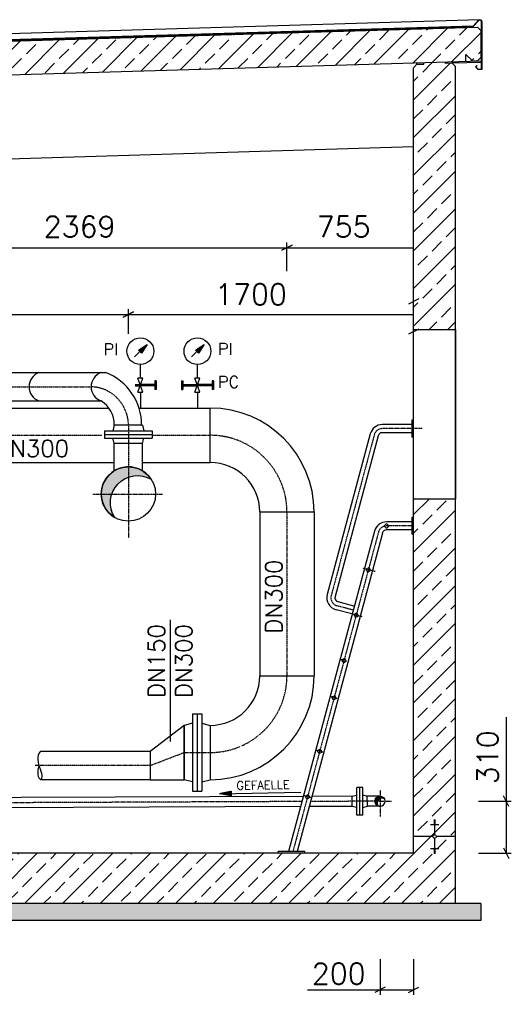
# Model space of a CAD drawing. Header units: millimetres. Extents: x -197187 to 241957296, y -45270 to 70505.
# Tile 115 of 116: x 92188 to 95118, y 8737 to 14603. Entities that reach past the tile are written whole.
import ezdxf
from ezdxf.enums import TextEntityAlignment as Align

# ---------------------------------------------------------------- set-up
doc = ezdxf.new("R2010")
doc.units = ezdxf.units.MM
doc.header["$LTSCALE"] = 0.5
for name, pattern in [('DASHDOT', [1, 0.5, -0.25, 0, -0.25]), ('DOT', [0.25, 0, -0.25]), ('HIDDEN', [0.375, 0.25, -0.125])]:
    doc.linetypes.add(name, pattern=pattern)
for name, color, linetype in [('21', 7, 'Continuous'), ('41', 7, 'Continuous'), ('6', 7, 'Continuous'), ('BEMAßUNG', 7, 'Continuous'), ('Beschriftung', 7, 'Continuous'), ('P-MU050ENTL', 7, 'Continuous'), ('P-MU150AUSL', 7, 'Continuous'), ('P-MU150EINL', 7, 'Continuous'), ('P-MU250AUSL1', 7, 'Continuous'), ('P-MU300AUSL', 7, 'Continuous')]:
    doc.layers.add(name, color=color, linetype=linetype)
doc.styles.add('ROMANS', font='ROMANS', dxfattribs={"height": 0.2})

# ---------------------------------------------------------------- blocks, each defined once
blk = doc.blocks.new('FPFEIL')
at = {"layer": '41', "color": 7, "linetype": 'Continuous'}
for p, q in [((-99.9998, 18.5851), (-92.9259, 18.5851)), ((-99.9998, 15.7051), (-78.5259, 15.7051)), ((-99.9998, 12.8251), (-64.1259, 12.8251)), ((-99.9998, 12.8251), (-64.1259, 12.8251)), ((-99.9998, 9.9452), (-49.7259, 9.9452)), ((-99.9998, 7.0652), (-35.3259, 7.0652)), ((-99.9998, 4.1852), (-20.926, 4.1852)), ((-99.9998, 4.1852), (-20.926, 4.1852)), ((-99.9998, 1.3052), (-6.526, 1.3052)), ((-99.9998, -1.5748), (-7.874, -1.5748)), ((-99.9998, -4.4548), (-22.274, -4.4548)), ((-99.9998, -4.4548), (-22.274, -4.4548)), ((-99.9998, -7.3348), (-36.6739, -7.3348)), ((-99.9998, -10.2148), (-51.0739, -10.2148)), ((-99.9998, -13.0948), (-65.4739, -13.0948)), ((-99.9998, -13.0948), (-65.4739, -13.0948)), ((-99.9998, -15.9748), (-79.8739, -15.9748)), ((-99.9998, -18.8548), (-94.2739, -18.8548))]:
    blk.add_line(p, q, dxfattribs=at)
blk.add_lwpolyline([(0, 0), (-99.9998, -20), (-99.9998, 20), (0, 0)], close=True, dxfattribs=at)

msp = doc.modelspace()

# ---------------------------------------------------------------- hatches: boundary and pattern name
at = {"lineweight": 5}
h = msp.add_hatch(dxfattribs=at)
h.set_pattern_fill('ANSI33', color=256, scale=25)
h.set_pattern_definition([(45, (116277.92, 14314.77), (-112.2532, 112.2532), []), (45, (116390.18, 14314.77), (-112.2532, 112.2532), [79.375, -39.6875])])
h.paths.add_polyline_path([(94935.78, 14539.136), (94915.789, 14558.536), (83905.838, 14228.238), (83885.847, 14207.638), (83885.847, 14046.9), (83905.838, 14027.5), (83935.78, 14028.398), (83975.78, 14069.598), (83975.78, 14029.598), (94915.789, 14357.798), (94935.78, 14378.398)])
h = msp.add_hatch(dxfattribs=at)
h.set_pattern_fill('ANSI33', color=256, scale=25)
h.set_pattern_definition([(45, (115552.92, 11568.5), (-112.2532, 112.2532), []), (45, (115665.18, 11568.5), (-112.2532, 112.2532), [79.375, -39.6875])])
h.paths.add_polyline_path([(94785.78, 12756.898), (94535.78, 12756.898), (94535.78, 14316.398), (94555.771, 14336.998), (94595.753, 14338.197), (94595.453, 14348.188), (94725.507, 14352.09), (94725.807, 14342.099), (94765.789, 14343.298), (94785.78, 14323.898)])
h.paths.add_polyline_path([(94535.78, 11746.898), (94785.78, 11746.898), (94785.78, 9336.898), (91050.78, 9336.898), (91050.78, 8836.898), (90050.78, 8836.898), (90050.78, 9336.898), (84035.78, 9336.898), (84035.78, 14001.398), (84055.771, 14021.998), (84095.753, 14023.197), (84095.453, 14033.188), (84225.507, 14037.09), (84225.807, 14027.099), (84265.789, 14028.298), (84285.78, 14008.898), (84285.78, 9636.898), (90270.78, 9636.898), (90270.78, 9606.898), (90300.78, 9606.898), (90300.78, 9136.898), (90800.78, 9136.898), (90800.78, 9606.898), (90830.78, 9606.898), (90830.78, 9636.898), (94535.78, 9636.898)])
at = {"layer": 'Beschriftung', "lineweight": 5}
h = msp.add_hatch(dxfattribs=at)
h.set_pattern_fill('BETON_UNBEWEHRT', color=256, scale=200, angle=90, pattern_type=2)
h.set_pattern_definition([(135, (110177.923, 54498.937), (-35.35534, -35.35534), [25, -12.5])])
h.paths.add_polyline_path([(91050.78, 9336.898), (94935.78, 9336.898), (94935.78, 9236.898), (91050.78, 9236.898)])
h.paths.add_polyline_path([(90050.78, 8836.898), (91050.78, 8836.898), (91050.78, 8736.898), (90050.78, 8736.898)])
h.paths.add_polyline_path([(83885.78, 9336.898), (90050.78, 9336.898), (90050.78, 9236.898), (83885.78, 9236.898)])
at = {"layer": 'P-MU050ENTL', "linetype": 'Continuous', "ltscale": 10}
h = msp.add_hatch(color=256, dxfattribs=at)
h.paths.add_polyline_path([(94335.78, 9977.048), (94335.78, 9961.968, -0.23342596), (94362.457, 9960.946, 0.27839613)])
h.paths.add_polyline_path([(94335.78, 9977.048, 0.41545187), (94305.63, 9946.77), (94320.598, 9946.834, -0.183756), (94335.78, 9961.968)])
h.paths.add_polyline_path([(94320.598, 9946.834), (94305.63, 9946.77, 0.27397488), (94321.407, 9920.394, -0.23104281)])
at = {"layer": 'P-MU150AUSL', "linetype": 'Continuous', "ltscale": 10}
h = msp.add_hatch(color=256, dxfattribs=at)
h.paths.add_polyline_path([(92972.018, 11864.46, 0.25522468), (92835.78, 11938.848), (92835.78, 11876.785, -0.22153024)])
h.paths.add_polyline_path([(92835.78, 11876.785), (92835.78, 11938.848, 0.41421356), (92673.83, 11776.898), (92737.46, 11776.898, -0.2275633)], flags=17)
h.paths.add_polyline_path([(92754.435, 11636.859, -0.22919702), (92737.46, 11776.898), (92673.83, 11776.898, 0.26724193)])
at = {"layer": 'P-MU150AUSL', "linetype": 'Continuous'}
msp.add_hatch(color=256, dxfattribs=at).paths.add_polyline_path([(92737.46, 11776.898), (92673.83, 11776.898, 0.26724193), (92754.435, 11636.859, -0.22919702)])

# ---------------------------------------------------------------- linework, layer by layer
for p, q in [((83905.838, 14228.238), (94915.789, 14558.536)), ((94930.78, 14602.653), (85492.28, 14319.498)), ((94892.742, 14564.848), (85492.28, 14282.834)), ((85492.28, 14280.833), (94890.803, 14562.789)), ((94915.789, 14558.536), (94935.78, 14539.136)), ((94935.78, 14539.136), (94935.78, 14378.398)), ((94845.847, 14355.7), (94845.847, 14395.7)), ((94845.847, 14395.7), (94885.847, 14356.9)), ((94935.78, 14378.398), (94915.789, 14357.798)), ((83975.78, 14029.598), (94940.78, 14358.548)), ((94535.78, 14316.398), (94555.771, 14336.998)), ((94535.78, 9636.898), (94535.78, 14316.398)), ((94555.771, 14336.998), (94555.471, 14346.989)), ((94555.771, 14336.998), (94595.753, 14338.197)), ((94595.753, 14338.197), (94595.453, 14348.188)), ((94725.807, 14342.099), (94725.507, 14352.09)), ((94765.789, 14343.298), (94725.807, 14342.099)), ((94765.789, 14343.298), (94765.489, 14353.289)), ((94940.78, 14348.548), (94765.789, 14343.298)), ((94765.789, 14343.298), (94785.78, 14323.898)), ((94785.78, 9336.898), (94785.78, 14323.898)), ((94885.847, 14356.9), (94915.789, 14357.798)), ((84285.78, 13538.898), (94535.78, 13846.398)), ((94635.78, 9808.392), (94685.78, 9808.392)), ((94655.78, 9836.551), (94665.78, 9836.551)), ((94655.78, 9833.031), (94665.78, 9833.031)), ((94655.78, 9829.511), (94665.78, 9829.511)), ((94655.78, 9825.991), (94665.78, 9825.991)), ((94655.78, 9822.472), (94665.78, 9822.472)), ((94655.78, 9818.952), (94665.78, 9818.952)), ((94655.78, 9815.432), (94665.78, 9815.432)), ((94655.78, 9811.912), (94665.78, 9811.912)), ((94660.78, 9836.898), (94660.78, 9747.25)), ((94650.427, 9736.898), (94535.78, 9736.898)), ((94660.78, 9726.545), (94660.78, 9636.898)), ((94785.78, 9736.898), (94671.132, 9736.898)), ((94535.78, 9636.898), (90830.78, 9636.898)), ((94635.78, 9665.404), (94685.78, 9665.404)), ((94655.78, 9661.884), (94665.78, 9661.884)), ((94655.78, 9658.364), (94665.78, 9658.364)), ((94655.78, 9654.844), (94665.78, 9654.844)), ((94655.78, 9651.324), (94665.78, 9651.324)), ((94655.78, 9647.804), (94665.78, 9647.804)), ((94655.78, 9644.284), (94665.78, 9644.284)), ((94655.78, 9640.764), (94665.78, 9640.764)), ((94655.78, 9637.245), (94665.78, 9637.245)), ((94935.78, 9336.898), (91050.78, 9336.898)), ((94935.78, 9336.898), (94935.78, 9236.898)), ((94935.78, 9236.898), (91050.78, 9236.898))]:
    msp.add_line(p, q)
msp.add_lwpolyline([(94906.638, 14322.087), (94920.78, 14307.945), (94940.78, 14307.945), (94940.78, 14590.653, 0.67907867), (94923.501, 14597.509), (94890.803, 14562.789), (94840.825, 14561.29), (94840.765, 14563.289), (94889.915, 14564.763), (94922.045, 14598.88, -0.67907867), (94942.78, 14590.653), (94942.78, 14305.945), (94919.952, 14305.945), (94903.81, 14322.087), (94912.295, 14330.572), (94913.709, 14329.158)], format="xyb", close=True)
msp.add_lwpolyline([(94785.78, 11746.898), (94535.78, 11746.898), (94535.78, 12756.898), (94785.78, 12756.898)], close=True)
msp.add_circle((94660.78, 9736.898), 10.353)
at = {"layer": '21', "linetype": 'Continuous', "ltscale": 10}
for p, q in [((94525.78, 12216.453), (94525.78, 12116.453)), ((94535.78, 12216.453), (94525.78, 12216.453)), ((94525.78, 12190.603), (94349.144, 12190.603)), ((94525.78, 12142.303), (94349.144, 12142.303)), ((94277.521, 12135.645), (94021.06, 11178.521)), ((94324.175, 12123.144), (94067.62, 11165.665)), ((94535.78, 12116.453), (94525.78, 12116.453)), ((94525.78, 11636.898), (94525.78, 11536.898)), ((94535.78, 11636.898), (94525.78, 11636.898)), ((94302.523, 11556.089), (93790.957, 9646.898)), ((94525.78, 11611.048), (94374.146, 11611.048)), ((94525.78, 11562.748), (94374.146, 11562.748)), ((94349.279, 11543.97), (93840.96, 9646.898)), ((94535.78, 11536.898), (94525.78, 11536.898)), ((94167.651, 11062.477), (94073.458, 11087.716)), ((94180.152, 11109.131), (94085.993, 11134.361)), ((93727.92, 9636.898), (93727.92, 9646.898)), ((93887.92, 9646.898), (93727.92, 9646.898)), ((93887.92, 9636.898), (93887.92, 9646.898))]:
    msp.add_line(p, q, dxfattribs=at)
at = {"layer": '21', "linetype": 'DASHDOT', "ltscale": 10}
for p, q in [((94585.78, 12166.453), (94349.144, 12166.453)), ((94300.848, 12129.394), (94044.388, 11172.271)), ((94535.78, 11586.898), (94374.146, 11586.898)), ((94326.015, 11550.453), (93815.958, 9646.898)), ((94305.844, 11315.322), (94233.375, 11334.74)), ((94176.335, 11085.152), (94079.743, 11111.034)), ((94228.292, 11046.225), (94169.713, 11061.921)), ((94120.942, 10785.112), (94097.243, 10791.462)), ((94080.357, 10558.532), (94041.282, 10569.003)), ((93994.355, 10239.276), (93955.962, 10249.563)), ((93922.946, 9968.532), (93881.724, 9979.578))]:
    msp.add_line(p, q, dxfattribs=at)
at = {"layer": '21', "linetype": 'HIDDEN', "ltscale": 10}
for p, q in [((94360.004, 11586.898), (94374.146, 11601.04)), ((94374.146, 11572.756), (94360.004, 11586.898)), ((94388.288, 11586.898), (94374.146, 11601.04)), ((94374.146, 11572.756), (94388.288, 11586.898)), ((94252.221, 11329.69), (94269.541, 11339.69)), ((94262.221, 11312.37), (94252.221, 11329.69)), ((94262.221, 11312.37), (94279.541, 11322.37)), ((94279.541, 11322.37), (94269.541, 11339.69)), ((94179.751, 11059.231), (94197.072, 11069.231)), ((94189.751, 11041.911), (94179.751, 11059.231)), ((94189.751, 11041.911), (94207.071, 11051.911)), ((94207.071, 11051.911), (94197.072, 11069.231)), ((94107.282, 10788.772), (94124.602, 10798.772)), ((94134.602, 10781.451), (94124.602, 10798.772)), ((94117.282, 10771.451), (94107.282, 10788.772)), ((94117.282, 10771.451), (94134.602, 10781.451)), ((94047.917, 10567.225), (94065.238, 10577.225)), ((94057.917, 10549.904), (94047.917, 10567.225)), ((94057.917, 10549.904), (94075.238, 10559.904)), ((94075.238, 10559.904), (94065.238, 10577.225)), ((93962.343, 10247.853), (93979.664, 10257.853)), ((93972.343, 10230.533), (93962.343, 10247.853)), ((93972.343, 10230.533), (93989.663, 10240.533)), ((93989.663, 10240.533), (93979.664, 10257.853)), ((93889.874, 9977.394), (93907.194, 9987.394)), ((93899.874, 9960.074), (93889.874, 9977.394)), ((93917.194, 9970.074), (93907.194, 9987.394)), ((93899.874, 9960.074), (93917.194, 9970.074))]:
    msp.add_line(p, q, dxfattribs=at)
at = {"layer": '21', "linetype": 'Continuous', "ltscale": 10}
for centre, radius, start, end in [((94349.144, 12116.453), 74.15, 90, 165.0000333), ((94349.144, 12116.453), 25.85, 90, 165.0000333), ((94374.146, 11536.898), 74.15, 90, 165.0000528), ((94374.146, 11536.898), 25.85, 90, 165.0000528), ((94092.684, 11159.33), 74.15, 165.0000472, 255.0000361), ((94092.684, 11159.33), 25.85, 165.0000472, 255.0000361)]:
    msp.add_arc(centre, radius, start, end, dxfattribs=at)
at = {"layer": '21', "linetype": 'DASHDOT', "ltscale": 10}
for centre, start, end in [((94349.144, 12116.453), 90, 165.0000333), ((94374.146, 11536.898), 90, 165.0000528), ((94092.684, 11159.33), 165.0000472, 255.0000361)]:
    msp.add_arc(centre, 50, start, end, dxfattribs=at)
at = {"layer": 'BEMAßUNG', "linetype": 'Continuous', "ltscale": 10}
for p, q in [((93812.03, 13260.117), (93749.53, 13228.867)), ((93749.53, 13228.867), (93812.03, 13260.117)), ((93780.78, 13104.492), (93780.78, 13275.742)), ((91411.78, 13244.492), (94535.78, 13244.492)), ((94567.03, 12939.626), (94504.53, 12908.376)), ((90834.78, 12846.898), (92835.78, 12846.898)), ((92867.03, 12862.523), (92804.53, 12831.273)), ((92804.53, 12831.273), (92867.03, 12862.523)), ((92835.78, 12730.682), (92835.78, 12878.148)), ((92835.78, 12846.898), (94535.78, 12846.898)), ((94567.03, 12759.626), (94504.53, 12728.376)), ((95086.592, 10448.269), (95086.592, 9636.898)), ((95102.217, 9915.648), (95070.967, 9978.148)), ((94921.938, 9946.898), (95117.842, 9946.898)), ((94921.938, 9636.898), (95117.842, 9636.898)), ((95070.967, 9668.148), (95102.217, 9605.648)), ((94335.78, 9005.174), (94335.78, 8792.43)), ((94535.78, 9005.174), (94535.78, 8792.43)), ((93902.662, 8823.68), (94535.78, 8823.68)), ((94367.03, 8839.305), (94304.53, 8808.055)), ((94504.53, 8808.055), (94567.03, 8839.305))]:
    msp.add_line(p, q, dxfattribs=at)
at = {"layer": 'P-MU050ENTL', "linetype": 'Continuous', "ltscale": 10}
for p, q in [((93878.903, 9975.117), (92196.473, 9968.007)), ((93378.588, 9990.711), (93863.79, 9999.942)), ((94169.654, 9976.346), (93928.963, 9975.329)), ((94169.654, 9976.346), (94196.623, 9983.81)), ((94169.909, 9916.047), (94169.654, 9976.346)), ((94232.432, 10028.962), (94196.433, 10028.81)), ((94197.13, 9863.811), (94196.433, 10028.81)), ((94215.13, 9863.887), (94214.433, 10028.886)), ((94233.13, 9863.963), (94232.432, 10028.962)), ((94232.623, 9983.962), (94259.653, 9976.726)), ((94335.78, 9977.048), (94259.653, 9976.726)), ((94259.908, 9916.427), (94259.653, 9976.726)), ((93862.727, 9914.748), (91234.78, 9903.642)), ((92196.473, 9968.007), (91869.718, 9966.626)), ((94169.909, 9916.046), (93912.787, 9914.96)), ((94196.94, 9908.811), (94169.909, 9916.047)), ((94232.94, 9908.963), (94259.908, 9916.427)), ((94335.78, 9916.748), (94259.908, 9916.427)), ((94233.13, 9863.963), (94197.13, 9863.811))]:
    msp.add_line(p, q, dxfattribs=at)
at = {"layer": 'P-MU050ENTL', "linetype": 'DASHDOT', "ltscale": 10}
for p, q in [((94335.78, 10012.221), (94335.78, 9855.532)), ((93870.815, 9944.933), (91340.93, 9934.241)), ((94335.78, 9946.898), (93920.875, 9945.144)), ((94335.78, 9946.898), (94405.411, 9946.898))]:
    msp.add_line(p, q, dxfattribs=at)
at = {"layer": 'P-MU050ENTL', "linetype": 'Continuous', "ltscale": 10}
msp.add_lwpolyline([(94321.407, 9920.394, -1.34842562), (94362.457, 9960.946, 0.74160561), (94321.407, 9920.394)], format="xyb", dxfattribs=at)
msp.add_arc((94335.78, 9946.898), 30.15, 241.5286583, 27.7720139, dxfattribs=at)
at = {"layer": 'P-MU150AUSL', "linetype": 'Continuous', "ltscale": 10}
for p, q in [((91856.418, 12500.048), (92699.621, 12500.048)), ((91856.418, 12331.748), (92673.145, 12331.748)), ((92693.28, 12153.898), (92693.28, 12109.898)), ((92693.28, 12153.898), (92978.28, 12153.898)), ((92751.63, 12186.898), (92742.788, 12153.898)), ((92919.93, 12186.898), (92751.63, 12186.898)), ((92919.93, 12186.898), (92928.772, 12153.898)), ((92978.28, 12153.898), (92978.28, 12109.898)), ((92693.28, 12131.898), (92978.28, 12131.898)), ((92693.28, 12109.898), (92978.28, 12109.898)), ((92751.63, 12076.898), (92742.788, 12109.898)), ((92919.93, 12076.898), (92928.772, 12109.898)), ((92919.93, 12076.898), (92751.63, 12076.898)), ((92751.63, 11915.328), (92751.63, 12076.898)), ((92919.93, 11915.328), (92919.93, 12076.898))]:
    msp.add_line(p, q, dxfattribs=at)
at = {"layer": 'P-MU150AUSL', "linetype": 'DASHDOT', "ltscale": 10}
for p, q in [((91063.78, 12415.898), (92613.642, 12415.898)), ((92835.78, 12186.898), (92835.78, 11515.554)), ((92624.076, 11776.898), (93038.612, 11776.898))]:
    msp.add_line(p, q, dxfattribs=at)
at = {"layer": 'P-MU150AUSL'}
for p, q in [((92964.78, 10243.248), (92314.776, 10243.362)), ((92964.78, 10074.948), (92314.776, 10075.062))]:
    msp.add_line(p, q, dxfattribs=at)
at = {"layer": 'P-MU150AUSL', "linetype": 'Continuous', "ltscale": 10}
msp.add_lwpolyline([(92972.018, 11864.46, 1.2698529), (92754.435, 11636.859, -0.78749279), (92972.018, 11864.46)], format="xyb", dxfattribs=at)
at = {"layer": 'P-MU150AUSL'}
msp.add_lwpolyline([(92964.78, 10074.948), (93167.78, 10074.948), (93167.78, 10398.848), (92964.78, 10243.248)], close=True, dxfattribs=at)
at = {"layer": 'P-MU150AUSL', "linetype": 'Continuous', "ltscale": 10}
msp.add_circle((92835.78, 11776.898), 162, dxfattribs=at)
for centre, radius, start, end in [((92332.897, 12415.898), 89.255, 109.4711611, 250.5288361), ((92702.897, 12415.898), 89.255, 109.4711611, 250.5288361), ((92582.678, 12189.042), 332.265, 359.2729028, 69.3930139), ((92582.678, 12189.042), 168.965, 359.2729028, 57.6276806)]:
    msp.add_arc(centre, radius, start, end, dxfattribs=at)
at = {"layer": 'P-MU150AUSL', "linetype": 'DASHDOT', "ltscale": 10}
msp.add_arc((92606.674, 12186.898), 229.106, 0, 88.2570446, dxfattribs=at)
at = {"layer": 'P-MU150AUSL', "linetype": 'Continuous', "ltscale": 10}
for centre, major_axis, ratio, start_param, end_param in [((92345.88, 10166.342), (-31.104, 77.02), 0.51427667, 0, 1.57079633), ((92345.88, 10152.083), (-31.104, -77.02), 0.51427667, 4.8264075, 6.28318531), ((92285.007, 10140.703), (29.769, -65.64), 0.32393588, 0, 1.57079633)]:
    msp.add_ellipse(centre, major_axis=major_axis, ratio=ratio, start_param=start_param, end_param=end_param, dxfattribs=at)
at = {"layer": 'P-MU250AUSL1', "linetype": 'DASHDOT', "ltscale": 10}
for q in [(93167.78, 10236.898), (92280.018, 10159.098)]:
    msp.add_line((92964.78, 10159.098), q, dxfattribs=at)
at = {"layer": 'P-MU300AUSL', "linetype": 'Continuous', "ltscale": 10}
for p, q in [((92872.84, 12593.359), (92947.174, 12667.693)), ((93212.84, 12593.359), (93287.174, 12667.693)), ((92907.342, 12467.861), (92907.342, 12547.861)), ((93247.342, 12467.861), (93247.342, 12547.861)), ((92922.342, 12467.861), (92892.342, 12467.861)), ((92892.342, 12382.861), (92922.343, 12467.861)), ((92922.342, 12382.861), (92892.342, 12467.861)), ((92994.342, 12450.361), (92994.342, 12400.361)), ((93002.342, 12450.361), (92994.342, 12450.361)), ((93002.342, 12450.361), (93002.342, 12400.361)), ((93152.342, 12450.361), (93160.342, 12450.361)), ((93152.342, 12450.361), (93152.342, 12400.361)), ((93160.342, 12450.361), (93160.342, 12400.361)), ((93262.342, 12467.861), (93232.342, 12467.861)), ((93232.342, 12382.861), (93262.343, 12467.861)), ((93262.342, 12382.861), (93232.342, 12467.861)), ((93334.342, 12450.361), (93334.342, 12400.361)), ((93342.342, 12450.361), (93334.342, 12450.361)), ((93342.342, 12450.361), (93342.342, 12400.361)), ((92875.971, 12428.361), (92906.283, 12428.361)), ((92876.26, 12422.361), (92906.284, 12422.361)), ((92892.342, 12382.861), (92922.342, 12382.861)), ((92907.342, 12382.861), (92907.342, 12288.848)), ((92994.342, 12428.361), (92908.401, 12428.361)), ((92994.342, 12422.361), (92908.401, 12422.361)), ((93002.342, 12400.361), (92994.342, 12400.361)), ((93152.342, 12400.361), (93160.342, 12400.361)), ((93160.342, 12428.361), (93222.523, 12428.361)), ((93160.342, 12428.361), (93246.283, 12428.361)), ((93160.342, 12422.361), (93222.523, 12422.361)), ((93160.342, 12422.361), (93246.284, 12422.361)), ((93232.342, 12382.861), (93262.342, 12382.861)), ((93247.342, 12382.861), (93247.342, 12288.848)), ((93334.342, 12428.361), (93248.401, 12428.361)), ((93334.342, 12422.361), (93248.401, 12422.361)), ((93334.342, 12428.361), (93272.162, 12428.361)), ((93334.342, 12422.361), (93272.162, 12422.361)), ((93342.342, 12400.361), (93334.342, 12400.361)), ((91856.418, 12288.848), (92719.016, 12288.848)), ((92899.599, 12288.848), (93323.78, 12288.848)), ((93323.78, 11964.948), (93323.78, 12288.848)), ((91856.418, 11964.948), (92751.63, 11964.948)), ((92919.93, 11964.948), (93323.78, 11964.948)), ((93618.83, 11669.898), (93618.83, 10693.898)), ((93618.83, 11669.898), (93942.73, 11669.898)), ((93942.73, 11669.898), (93942.73, 10696.005)), ((93085.2, 11027.691), (93085.2, 10301.604)), ((93618.83, 10693.898), (93942.73, 10693.898)), ((93217.78, 10466.898), (93273.78, 10466.898)), ((93217.78, 10466.898), (93217.78, 10006.898)), ((93245.78, 10466.898), (93245.78, 10006.898)), ((93273.78, 10466.898), (93273.78, 10006.898)), ((93217.78, 10412.245), (93167.78, 10398.848)), ((93167.78, 10398.848), (93167.78, 10074.948)), ((93273.78, 10412.245), (93323.78, 10398.848)), ((93323.78, 10398.848), (93323.78, 10074.948)), ((93217.78, 10061.55), (93167.78, 10074.948)), ((93273.78, 10061.55), (93323.78, 10074.948)), ((93217.78, 10006.898), (93273.78, 10006.898))]:
    msp.add_line(p, q, dxfattribs=at)
at = {"layer": 'P-MU300AUSL', "linetype": 'DASHDOT', "ltscale": 10}
for p, q in [((90918.93, 12126.898), (92677.868, 12126.898)), ((92984.316, 12126.898), (93323.78, 12126.898)), ((93780.78, 11669.898), (93780.78, 10693.898)), ((93167.78, 10236.898), (93323.78, 10236.898))]:
    msp.add_line(p, q, dxfattribs=at)
at = {"layer": 'P-MU300AUSL', "linetype": 'Continuous', "ltscale": 10}
for centre in [(92907.342, 12627.861), (93247.342, 12627.861)]:
    msp.add_circle(centre, 80, dxfattribs=at)
for centre, radius, start, end in [((93323.78, 11669.898), 618.95, 0, 90), ((93323.78, 11669.898), 295.05, 0, 90), ((93323.78, 10693.898), 295.05, 270, 0), ((93323.78, 10693.898), 618.95, 270, 0)]:
    msp.add_arc(centre, radius, start, end, dxfattribs=at)
at = {"layer": 'P-MU300AUSL', "linetype": 'DASHDOT', "ltscale": 10}
for centre, start, end in [((93323.78, 11669.898), 0, 90), ((93323.78, 10693.898), 294.4290889, 0), ((93323.78, 10693.898), 270, 293.0593806)]:
    msp.add_arc(centre, 457, start, end, dxfattribs=at)

# ---------------------------------------------------------------- block references
at = {"layer": '6', "linetype": 'Continuous', "ltscale": 10, "xscale": 0.7000028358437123, "yscale": 0.7000028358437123, "rotation": 181.0901492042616}
msp.add_blockref('FPFEIL', (93378.588, 9990.711), dxfattribs=at)
at = {"layer": 'P-MU300AUSL', "linetype": 'Continuous', "ltscale": 10, "xscale": 0.6000009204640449, "yscale": 0.6000009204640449, "rotation": 45}
for p in [(92947.174, 12667.693), (93287.174, 12667.693)]:
    msp.add_blockref('FPFEIL', p, dxfattribs=at)

# ---------------------------------------------------------------- texts
at = {"layer": 'BEMAßUNG', "linetype": 'Continuous', "ltscale": 10, "style": 'ROMANS'}
for s, p in [('2369', (92330.822, 13369.689)), ('755', (93957.816, 13369.689)), ('1700', (93352.099, 12967.342)), ('200', (93928.61, 8920.23))]:
    msp.add_text(s, height=125, dxfattribs=at).set_placement(p, align=Align.MIDDLE_LEFT)
msp.add_text('310', height=125, rotation=90, dxfattribs=at).set_placement((94976.067, 10047.399), align=Align.MIDDLE_LEFT)
at = {"layer": 'P-MU050ENTL', "linetype": 'DOT', "ltscale": 10, "style": 'ROMANS'}
msp.add_text('GEFAELLE', height=50, rotation=1.09, dxfattribs=at).set_placement((93480.408, 10015.057))
at = {"layer": 'P-MU150AUSL', "linetype": 'Continuous', "ltscale": 10, "style": 'ROMANS'}
msp.add_text('DN300', height=100, dxfattribs=at).set_placement((92040.69, 11998.306))
at = {"layer": 'P-MU150EINL', "linetype": 'Continuous', "ltscale": 10, "style": 'ROMANS'}
msp.add_text('DN300', height=100, rotation=90, dxfattribs=at).set_placement((93752.979, 10945.21))
for s, p in [('DN150', (93053.32, 11001.894)), ('DN300', (93215.662, 11001.894))]:
    msp.add_text(s, height=100, rotation=90, dxfattribs=at).set_placement(p, align=Align.RIGHT)
at = {"layer": 'P-MU300AUSL', "linetype": 'Continuous', "ltscale": 10, "style": 'ROMANS'}
for s, p in [('PI', (92687.985, 12603.889)), ('PI', (93369.735, 12605.705)), ('PC', (93369.735, 12408.92))]:
    msp.add_text(s, height=70, dxfattribs=at).set_placement(p)

doc.saveas('drawing.dxf')
